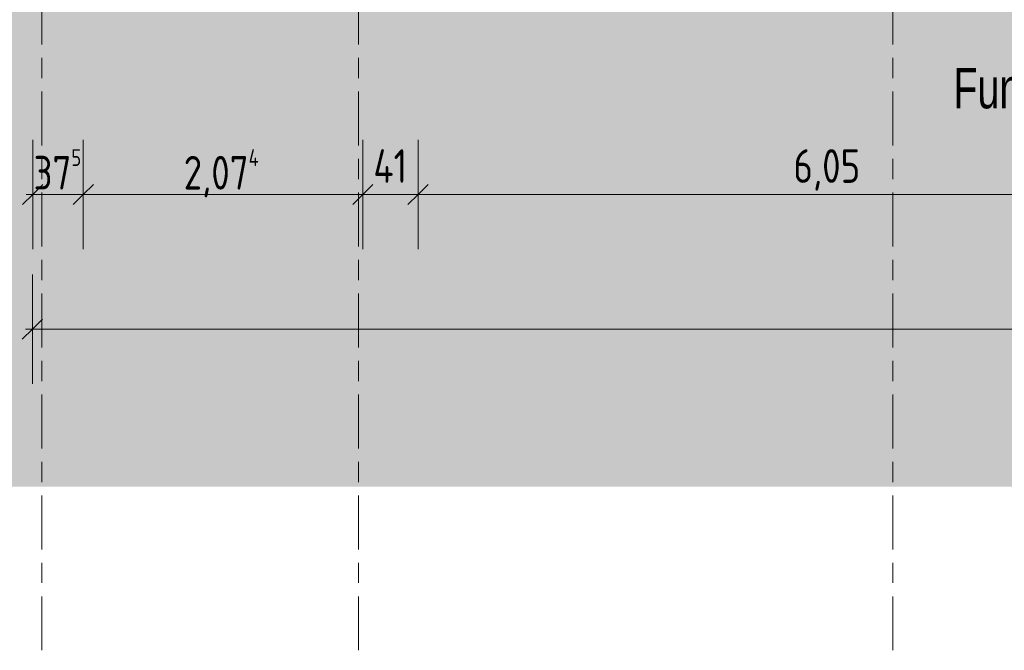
# Model space of a CAD drawing. Header units: metres. Extents: x -32 to 170, y -15 to 869.
# Tile 2 of 66: x -22.5 to -15.19, y -14.87 to -10.18. Entities that reach past the tile are written whole.
import ezdxf

# ---------------------------------------------------------------- set-up
doc = ezdxf.new("R2010")
doc.units = ezdxf.units.M
doc.linetypes.add('_Rasterlinie_', pattern=[0.75, 0.4, -0.1, 0.15, -0.1])
for name, color, linetype, lineweight in [('A_Bem', 7, 'Continuous', 5), ('A_Bem-100', 7, 'Continuous', 5), ('A_Detailelemente', 7, 'Continuous', 9), ('A_Notizen', 130, 'Continuous', 5), ('A_Raster', 128, 'Continuous', 5)]:
    doc.layers.add(name, color=color, linetype=linetype, lineweight=lineweight)
doc.styles.add('Arial_1', font='arial.ttf', dxfattribs={"width": 0.7, "height": 0.3})
doc.styles.add('ISOCPEUR_1', font='isocpeur.ttf', dxfattribs={"width": 0.8, "height": 0.25})
doc.dimstyles.new('BLB-Standard_2_5_Aussen', dxfattribs={"dimscale": 0.3048, "dimtxt": 0.248995, "dimasz": 0.492126, "dimexe": 1.32874, "dimexo": 0.0625, "dimgap": 0.032808, "dimtad": 1, "dimrnd": 0.001, "dimzin": 0, "dimdsep": 46, "dimtxsty": 'ISOCPEUR_1', "dimblk1": 'OBLIQUE', "dimblk2": 'OBLIQUE', "dimsah": 1, "dimcen": 0.09, "dimdle": 0.164042, "dimazin": 0, "dimtfac": 1, "dimtdec": 4, "dimtix": 1, "dimtmove": 0, "dimatfit": 3, "dimfxl": 1.32874, "dimfxlon": 1, "dimtvp": 1, "dimtolj": 1, "dimtzin": 0, "dimarcsym": 2})
doc.dimstyles.new('BLB-Standard_2_5_Aussen_1', dxfattribs={"dimscale": 0.3048, "dimtxt": 0.248995, "dimasz": 0.492126, "dimexe": 1.32874, "dimexo": 0.0625, "dimgap": 0.032808, "dimtad": 1, "dimdec": 1, "dimlfac": 100, "dimrnd": 0.1, "dimdsep": 46, "dimtxsty": 'ISOCPEUR_1', "dimblk1": 'OBLIQUE', "dimblk2": 'OBLIQUE', "dimsah": 1, "dimcen": 0.09, "dimdle": 0.164042, "dimazin": 0, "dimtfac": 1, "dimtdec": 4, "dimtix": 1, "dimtmove": 0, "dimatfit": 3, "dimfxl": 1.32874, "dimfxlon": 1, "dimtvp": 1, "dimtolj": 1, "dimtzin": 0, "dimarcsym": 2})

# ---------------------------------------------------------------- blocks, each defined once
blk = doc.blocks.new('DIMBLOCK1-A')
at = {"layer": 'A_Bem-100'}
for p, q in [((-22.4025, -12.0782), (-22.4026, -12.8882)), ((-22.4026, -12.4832), (-22.4025, -12.0782)), ((18.3424, -12.0835), (18.3423, -12.8935)), ((18.3423, -12.4885), (18.3424, -12.0835)), ((-22.4526, -12.4832), (18.3923, -12.4885))]:
    blk.add_line(p, q, dxfattribs=at)
at = {"layer": 'A_Bem-100', "lineweight": 9}
for p, q in [((-22.4026, -12.4832), (-22.3276, -12.4082)), ((18.3423, -12.4885), (18.4173, -12.4135)), ((-22.4026, -12.4832), (-22.4776, -12.5582)), ((18.3423, -12.4885), (18.2673, -12.5634))]:
    blk.add_line(p, q, dxfattribs=at)
at = {"layer": 'A_Bem-100', "color": 0, "insert": (-2.4035, -12.1492), "char_height": 0.25, "width": 0.896324, "attachment_point": 1, "rotation": 359.99261, "line_spacing_factor": 1.149209, "style": 'ISOCPEUR_1'}
blk.add_mtext('40,74\\A2\\H0.5x;\\S5^  ;\\H2x;', dxfattribs=at)
blk = doc.blocks.new('_Oblique')
at = {"color": 0, "linetype": 'ByBlock', "lineweight": -2}
blk.add_line((-0.5, -0.5), (0.5, 0.5), dxfattribs=at)
blk = doc.blocks.new('DIMBLOCK56-A')
at = {"layer": 'A_Bem-100'}
for p, q in [((-22.4, -11.0782), (-22.4, -11.8882)), ((-22.4, -11.4832), (-22.4, -11.0782)), ((-22.0247, -11.0782), (-22.0247, -11.8882)), ((-22.0247, -11.4832), (-22.0247, -11.0782)), ((-22.45, -11.4832), (-22.0247, -11.4832))]:
    blk.add_line(p, q, dxfattribs=at)
at = {"layer": 'A_Bem-100', "lineweight": 9}
for p, q in [((-22.4, -11.4832), (-22.325, -11.4082)), ((-22.0247, -11.4832), (-21.9497, -11.4082)), ((-22.4, -11.4832), (-22.475, -11.5582)), ((-22.0247, -11.4832), (-22.0997, -11.5582))]:
    blk.add_line(p, q, dxfattribs=at)
at = {"layer": 'A_Bem-100', "color": 0, "insert": (-22.3941, -11.1466), "char_height": 0.25, "width": 0.436211, "attachment_point": 1, "line_spacing_factor": 1.149209, "style": 'ISOCPEUR_1'}
blk.add_mtext('37\\A2\\H0.5x;\\S5^  ;\\H2x;', dxfattribs=at)
blk = doc.blocks.new('DIMBLOCK57-A')
at = {"layer": 'A_Bem-100'}
for p, q in [((-22.0247, -11.0782), (-22.0247, -11.8882)), ((-22.0247, -11.4832), (-22.0247, -11.0782)), ((-19.9509, -11.0782), (-19.9509, -11.8882)), ((-19.9509, -11.4832), (-19.9509, -11.0782)), ((-22.0247, -11.4832), (-19.9509, -11.4832))]:
    blk.add_line(p, q, dxfattribs=at)
at = {"layer": 'A_Bem-100', "lineweight": 9}
for p, q in [((-22.0247, -11.4832), (-21.9497, -11.4082)), ((-19.9509, -11.4832), (-19.8759, -11.4082)), ((-22.0247, -11.4832), (-22.0997, -11.5582)), ((-19.9509, -11.4832), (-20.0259, -11.5582))]:
    blk.add_line(p, q, dxfattribs=at)
at = {"layer": 'A_Bem-100', "color": 0, "insert": (-21.2804, -11.1466), "char_height": 0.25, "width": 0.702121, "attachment_point": 1, "line_spacing_factor": 1.149209, "style": 'ISOCPEUR_1'}
blk.add_mtext('2,07\\A2\\H0.5x;\\S4^  ;\\H2x;', dxfattribs=at)
blk = doc.blocks.new('DIMBLOCK58-A')
at = {"layer": 'A_Bem-100'}
for p, q in [((-19.9509, -11.0782), (-19.9509, -11.8882)), ((-19.9509, -11.4832), (-19.9509, -11.0782)), ((-19.5409, -11.0782), (-19.5409, -11.8882)), ((-19.5409, -11.4832), (-19.5409, -11.0782)), ((-19.9509, -11.4832), (-19.5409, -11.4832))]:
    blk.add_line(p, q, dxfattribs=at)
at = {"layer": 'A_Bem-100', "lineweight": 9}
for p, q in [((-19.9509, -11.4832), (-19.8759, -11.4082)), ((-19.5409, -11.4832), (-19.4659, -11.4082)), ((-19.9509, -11.4832), (-20.0259, -11.5582)), ((-19.5409, -11.4832), (-19.6159, -11.5582))]:
    blk.add_line(p, q, dxfattribs=at)
at = {"layer": 'A_Bem-100', "color": 0, "insert": (-19.8729, -11.1466), "char_height": 0.25, "width": 0.30475, "attachment_point": 1, "line_spacing_factor": 1.149209, "style": 'ISOCPEUR_1'}
blk.add_mtext('41', dxfattribs=at)
blk = doc.blocks.new('DIMBLOCK59-A')
at = {"layer": 'A_Bem-100'}
for p, q in [((-19.5409, -11.0782), (-19.5409, -11.8882)), ((-19.5409, -11.4832), (-19.5409, -11.0782)), ((-13.491, -11.0782), (-13.491, -11.8882)), ((-13.491, -11.4832), (-13.491, -11.0782)), ((-19.5409, -11.4832), (-13.491, -11.4832))]:
    blk.add_line(p, q, dxfattribs=at)
at = {"layer": 'A_Bem-100', "lineweight": 9}
for p, q in [((-19.5409, -11.4832), (-19.4659, -11.4082)), ((-13.491, -11.4832), (-13.416, -11.4082)), ((-19.5409, -11.4832), (-19.6159, -11.5582)), ((-13.491, -11.4832), (-13.566, -11.5582))]:
    blk.add_line(p, q, dxfattribs=at)
at = {"layer": 'A_Bem-100', "color": 0, "insert": (-16.7563, -11.1466), "char_height": 0.25, "width": 0.576635, "attachment_point": 1, "line_spacing_factor": 1.149209, "style": 'ISOCPEUR_1'}
blk.add_mtext('6,05', dxfattribs=at)

msp = doc.modelspace()

# ---------------------------------------------------------------- hatches: boundary and pattern name
at = {"layer": 'A_Detailelemente'}
msp.add_hatch(color=254, dxfattribs=at).paths.add_polyline_path([(-31.9882, -13.6518), (27.095, -13.6518), (27.095, -9.365), (18.3529, -9.365), (18.3529, -9.5651), (18.7029, -9.5651), (18.7029, -10.0651), (17.6784, -10.0651), (17.6784, -9.5651), (16.2438, -9.5651), (16.2438, -10.0651), (15.2438, -10.0651), (15.2438, -9.5651), (-19.2847, -9.5651), (-19.2847, -10.0651), (-20.287, -10.0651), (-20.287, -9.5651), (-19.937, -9.5651), (-19.937, -9.1251), (-21.7476, -9.1251), (-21.7476, -9.6251), (-22.7547, -9.6251), (-22.7547, -9.3651), (-31.9882, -9.3651), (-31.9882, -9.3995)], flags=0)

# ---------------------------------------------------------------- linework, layer by layer
at = {"layer": 'A_Raster', "linetype": '_Rasterlinie_', "lineweight": 9}
for p, q in [((-22.3326, -14.8682), (-22.3326, 14.615)), ((-19.9826, -14.8682), (-19.9826, 14.615)), ((-16.0184, -14.8682), (-16.0184, 14.615))]:
    msp.add_line(p, q, dxfattribs=at)

# ---------------------------------------------------------------- texts
at = {"layer": 'A_Notizen', "color": 7, "insert": (-15.5702, -10.5431), "char_height": 0.3, "width": 3.832868, "attachment_point": 1, "style": 'Arial_1'}
msp.add_mtext('Fundamente konstruiert', dxfattribs=at)

# ---------------------------------------------------------------- dimensions: what is measured, and where the dimension line sits
at = {"layer": 'A_Bem'}
for base, p1, p2, text, dimstyle, override, picture, middle in [((-22.0247, -11.4832), (-22.4, -11.0782), (-22.0247, -11.0782), '\\A1;37\\Q;{\\A1;{\\H0.5x;\\S5^ ;}}', 'BLB-Standard_2_5_Aussen_1', {"dimpost": '<>', "dimfxl": 0.375299}, 'DIMBLOCK56-A', (-22.2123, -11.3482)), ((-19.9509, -11.4832), (-22.0247, -11.0782), (-19.9509, -11.0782), '\\A1;2,07\\Q;{\\A1;{\\H0.5x;\\S4^ ;}}', 'BLB-Standard_2_5_Aussen', {"dimpost": '<>', "dimfxl": 2.073736}, 'DIMBLOCK57-A', (-20.9878, -11.3232))]:
    dim = msp.add_linear_dim(base=base, p1=p1, p2=p2, text=text, dimstyle=dimstyle, override=override, dxfattribs=at)
    dim.commit()
    dim.dimension.update_dxf_attribs({"geometry": picture, "text_midpoint": middle})
for base, p1, p2, dimstyle, override, picture, middle in [((-19.5409, -11.4832), (-19.9509, -11.0782), (-19.5409, -11.0782), 'BLB-Standard_2_5_Aussen_1', {"dimpost": '<>', "dimfxl": 0.41}, 'DIMBLOCK58-A', (-19.7459, -11.3482)), ((-13.491, -11.4832), (-19.5409, -11.0782), (-13.491, -11.0782), 'BLB-Standard_2_5_Aussen', {"dimpost": '<>', "dimfxl": 6.049916}, 'DIMBLOCK59-A', (-16.516, -11.3482))]:
    dim = msp.add_linear_dim(base=base, p1=p1, p2=p2, dimstyle=dimstyle, override=override, dxfattribs=at)
    dim.commit()
    dim.dimension.update_dxf_attribs({"geometry": picture, "text_midpoint": middle})
dim = msp.add_linear_dim(base=(18.3423, -12.4885), p1=(-22.4025, -12.0782), p2=(18.3424, -12.0835), angle=359.99261, text='\\A1;40,74\\Q;{\\A1;{\\H0.5x;\\S5^ ;}}', dimstyle='BLB-Standard_2_5_Aussen', override={"dimpost": '<>', "dimfxl": 40.744871}, dxfattribs=at)
dim.commit()
dim.dimension.update_dxf_attribs({"geometry": 'DIMBLOCK1-A', "text_midpoint": (-2.0301, -12.3258)})

doc.saveas('drawing.dxf')
